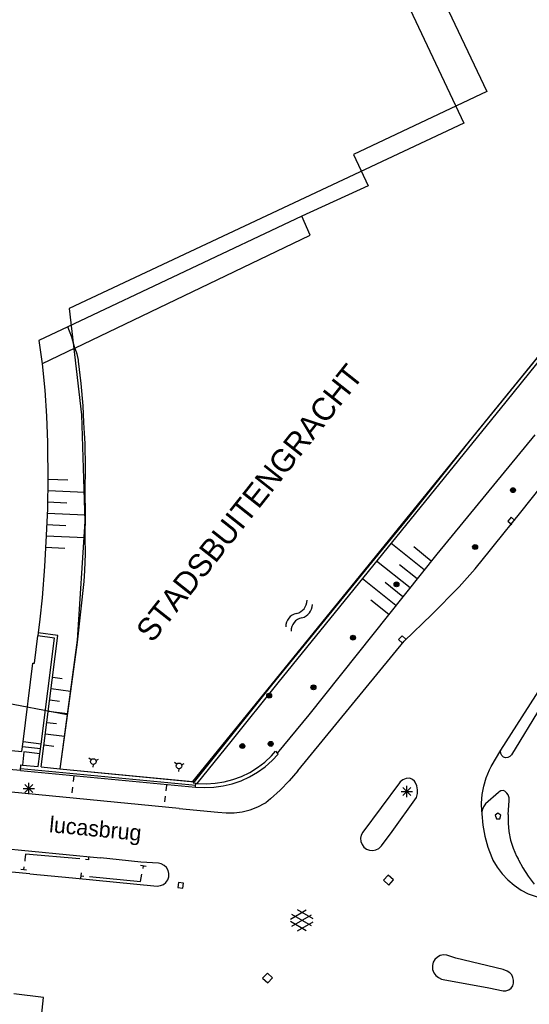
# Model space of a CAD drawing. Header units: millimetres. Extents: x 135944 to 142000, y 454200 to 456692.
# Tile 139 of 185: x 137203 to 137248, y 456087 to 456174. Entities that reach past the tile are written whole.
import ezdxf
from ezdxf.enums import TextEntityAlignment as Align

# ---------------------------------------------------------------- set-up
doc = ezdxf.new("R2010")
doc.units = ezdxf.units.MM
doc.layers.add('TotaalGBKN2013_Bistad', color=251, linetype='Continuous')
doc.layers.add('TotaalGBKN2013X$0$Contouren', color=251, linetype='Continuous')
doc.styles.add('TotaalGBKN2013X$0$GBKN binnenstad 2009$0$Standard', font='txt')

msp = doc.modelspace()

# ---------------------------------------------------------------- linework, layer by layer
at = {"layer": 'TotaalGBKN2013_Bistad'}
for p, q in [((137234.194, 456188.581), (137244.126, 456167.58)), ((137244.126, 456167.58), (137232.426, 456162.028)), ((137232.426, 456162.028), (137233.712, 456159.29)), ((137233.712, 456159.29), (137227.865, 456156.609)), ((137227.865, 456156.609), (137207.331, 456146.896)), ((137228.62, 456154.948), (137227.865, 456156.609)), ((137207.94, 456145.014), (137228.62, 456154.948)), ((137251.313, 456147.144), (137245.796, 456140.288)), ((137207.331, 456146.896), (137204.772, 456145.685)), ((137207.663, 456145.98), (137207.331, 456146.896)), ((137204.772, 456145.685), (137205.051, 456143.633)), ((137207.94, 456145.014), (137207.663, 456145.98)), ((137207.94, 456145.014), (137205.051, 456143.633)), ((137207.94, 456145.014), (137208.121, 456144.499)), ((137208.121, 456144.499), (137208.225, 456143.963)), ((137205.051, 456143.633), (137205.289, 456141.328)), ((137208.225, 456143.963), (137208.236, 456143.852)), ((137208.236, 456143.852), (137208.471, 456141.898)), ((137248.51, 456144.116), (137242.88, 456137.191)), ((137208.471, 456141.898), (137208.627, 456139.937)), ((137205.289, 456141.328), (137205.446, 456139.017)), ((137245.796, 456140.288), (137225.757, 456115.581)), ((137208.627, 456139.937), (137208.691, 456138.458)), ((137205.446, 456139.017), (137205.524, 456136.701)), ((137208.691, 456138.458), (137208.759, 456137.534)), ((137205.524, 456136.701), (137205.53, 456136.261)), ((137208.759, 456137.534), (137208.804, 456136.609)), ((137248.351, 456137.391), (137239.731, 456126.897)), ((137242.88, 456137.191), (137240.24, 456133.855)), ((137205.53, 456136.261), (137205.566, 456133.591)), ((137208.804, 456136.609), (137208.835, 456134.499)), ((137247.121, 456130.571), (137250.901, 456135.401)), ((137208.835, 456134.499), (137208.81, 456132.388)), ((137205.566, 456133.591), (137205.522, 456130.921)), ((137205.566, 456133.49), (137207.314, 456133.417)), ((137240.24, 456133.855), (137237.181, 456130.058)), ((137205.579, 456132.489), (137208.809, 456132.353)), ((137208.81, 456132.388), (137208.844, 456130.388)), ((137205.537, 456131.489), (137207.23, 456131.418)), ((137205.522, 456130.921), (137205.415, 456128.546)), ((137205.495, 456130.49), (137208.844, 456130.35)), ((137208.844, 456130.388), (137208.815, 456128.388)), ((137237.181, 456130.058), (137233.727, 456125.83)), ((137244.791, 456127.701), (137247.121, 456130.571)), ((137246.256, 456130.13), (137245.965, 456129.787)), ((137245.965, 456129.787), (137246.308, 456129.496)), ((137246.599, 456129.839), (137246.256, 456130.13)), ((137205.453, 456129.491), (137207.146, 456129.42)), ((137205.415, 456128.546), (137205.272, 456125.799)), ((137205.411, 456128.492), (137208.798, 456128.35)), ((137208.815, 456128.388), (137208.843, 456126.914)), ((137205.369, 456127.493), (137207.063, 456127.422)), ((137238.622, 456125.5), (137235.693, 456127.849)), ((137239.244, 456126.283), (137237.7, 456127.521)), ((137243.101, 456125.611), (137244.45, 456127.263)), ((137244.45, 456127.263), (137244.791, 456127.701)), ((137208.843, 456126.914), (137208.791, 456125.441)), ((137239.731, 456126.897), (137228.495, 456112.746)), ((137237.378, 456123.933), (137234.442, 456126.289)), ((137205.272, 456125.799), (137205.049, 456123.056)), ((137208.791, 456125.441), (137208.714, 456124.477)), ((137233.727, 456125.83), (137225.222, 456115.36)), ((137238, 456124.717), (137236.448, 456125.961)), ((137241.691, 456124.011), (137243.101, 456125.611)), ((137236.135, 456122.367), (137233.19, 456124.728)), ((137208.714, 456124.477), (137208.128, 456119.136)), ((137236.756, 456123.15), (137235.197, 456124.401)), ((137239.295, 456121.588), (137241.673, 456123.992)), ((137241.673, 456123.992), (137241.691, 456124.011)), ((137205.049, 456123.056), (137204.849, 456121.174)), ((137235.513, 456121.584), (137233.946, 456122.841)), ((137204.849, 456121.174), (137204.707, 456119.981)), ((137236.861, 456119.241), (137239.295, 456121.588)), ((137204.389, 456117.308), (137204.676, 456119.721)), ((137204.707, 456119.981), (137204.676, 456119.721)), ((137206.148, 456119.507), (137204.676, 456119.721)), ((137206.452, 456119.742), (137204.707, 456119.981)), ((137204.966, 456110.178), (137206.148, 456119.507)), ((137204.987, 456108.176), (137206.452, 456119.742)), ((137236.679, 456119.71), (137236.374, 456119.379)), ((137236.374, 456119.379), (137236.706, 456119.074)), ((137237.01, 456119.405), (137236.679, 456119.71)), ((137208.128, 456119.136), (137207.206, 456112.267)), ((137227.511, 456107.821), (137236.861, 456119.241)), ((137203.387, 456110.377), (137204.246, 456117.307)), ((137204.246, 456117.307), (137204.389, 456117.308)), ((137245.359, 456109.666), (137249.951, 456116.871)), ((137205.986, 456116.059), (137206.828, 456115.952)), ((137205.86, 456115.067), (137207.544, 456114.853)), ((137225.222, 456115.36), (137218.411, 456106.872)), ((137225.757, 456115.581), (137221.632, 456110.402)), ((137205.734, 456114.075), (137206.576, 456113.968)), ((137248.911, 456113.511), (137246.281, 456109.241)), ((137205.609, 456113.083), (137207.292, 456112.869)), ((137228.495, 456112.746), (137225.712, 456109.396)), ((137205.483, 456112.091), (137206.325, 456111.984)), ((137207.206, 456112.267), (137206.603, 456108.019)), ((137205.357, 456111.099), (137207.01, 456110.889)), ((137203.28, 456109.524), (137203.387, 456110.377)), ((137204.913, 456109.76), (137203.334, 456109.959)), ((137204.966, 456110.178), (137203.387, 456110.377)), ((137204.86, 456109.341), (137204.966, 456110.178)), ((137205.231, 456110.107), (137206.073, 456110)), ((137221.632, 456110.402), (137218.656, 456106.735)), ((137200.414, 456109.827), (137203.28, 456109.524)), ((137203.446, 456109.519), (137203.324, 456108.338)), ((137204.86, 456109.341), (137203.446, 456109.519)), ((137204.716, 456108.203), (137204.86, 456109.341)), ((137224.615, 456108.602), (137225.199, 456109.15)), ((137225.199, 456109.15), (137225.561, 456109.551)), ((137225.261, 456108.733), (137225.801, 456109.311)), ((137225.561, 456109.551), (137225.712, 456109.396)), ((137225.801, 456109.311), (137225.712, 456109.396)), ((137244.521, 456108.221), (137245.359, 456109.666)), ((137245.33, 456109.553), (137245.359, 456109.666)), ((137245.342, 456109.353), (137245.33, 456109.553)), ((137245.431, 456109.173), (137245.342, 456109.353)), ((137245.583, 456109.041), (137245.431, 456109.173)), ((137245.774, 456108.979), (137245.583, 456109.041)), ((137245.974, 456108.995), (137245.774, 456108.979)), ((137246.152, 456109.087), (137245.974, 456108.995)), ((137246.281, 456109.241), (137246.152, 456109.087)), ((137203.16, 456107.855), (137199.792, 456108.171)), ((137203.16, 456107.855), (137203.199, 456108.35)), ((137203.199, 456108.35), (137203.324, 456108.338)), ((137203.324, 456108.338), (137204.716, 456108.203)), ((137204.987, 456108.176), (137206.603, 456108.019)), ((137209.359, 456108.796), (137209.158, 456108.944)), ((137209.532, 456108.4), (137209.505, 456108.151)), ((137209.789, 456108.748), (137210.017, 456108.849)), ((137216.883, 456108.416), (137216.682, 456108.564)), ((137217.313, 456108.368), (137217.541, 456108.469)), ((137223.296, 456107.694), (137223.978, 456108.116)), ((137223.978, 456108.116), (137224.615, 456108.602)), ((137223.985, 456107.713), (137224.648, 456108.192)), ((137224.648, 456108.192), (137225.261, 456108.733)), ((137244.372, 456107.927), (137244.521, 456108.221)), ((137203.16, 456107.855), (137218.522, 456106.409)), ((137203.174, 456108.03), (137218.55, 456106.587)), ((137206.603, 456108.019), (137218.411, 456106.872)), ((137207.833, 456107.405), (137207.784, 456106.906)), ((137217.056, 456108.02), (137217.029, 456107.771)), ((137221.824, 456107.066), (137222.576, 456107.343)), ((137222.535, 456106.96), (137223.278, 456107.301)), ((137222.576, 456107.343), (137223.296, 456107.694)), ((137223.278, 456107.301), (137223.985, 456107.713)), ((137227.511, 456107.821), (137226.772, 456106.948)), ((137244.079, 456107.223), (137244.372, 456107.927)), ((137143.731, 456106.701), (137210.191, 456100.171)), ((137212.601, 456104.961), (137193.741, 456106.811)), ((137203.527, 456105.928), (137204.235, 456106.636)), ((137204.235, 456105.928), (137203.527, 456106.636)), ((137203.881, 456105.782), (137203.881, 456106.782)), ((137207.735, 456106.41), (137207.682, 456105.911)), ((137215.971, 456106.587), (137215.924, 456106.089)), ((137218.411, 456106.872), (137218.331, 456106.772)), ((137218.331, 456106.772), (137218.574, 456106.743)), ((137218.522, 456106.409), (137218.574, 456106.743)), ((137218.522, 456106.409), (137219.338, 456106.361)), ((137218.574, 456106.743), (137218.656, 456106.735)), ((137218.656, 456106.735), (137219.456, 456106.698)), ((137219.338, 456106.361), (137220.156, 456106.392)), ((137219.456, 456106.698), (137220.257, 456106.742)), ((137220.156, 456106.392), (137220.966, 456106.504)), ((137220.257, 456106.742), (137221.049, 456106.865)), ((137220.966, 456106.504), (137221.761, 456106.693)), ((137221.049, 456106.865), (137221.824, 456107.066)), ((137221.761, 456106.693), (137222.535, 456106.96)), ((137226.772, 456106.948), (137225.973, 456106.129)), ((137236.441, 456106.781), (137233.221, 456102.431)), ((137236.511, 456106.857), (137236.441, 456106.781)), ((137236.75, 456107.037), (137236.511, 456106.857)), ((137236.737, 456105.658), (137237.445, 456106.366)), ((137237.445, 456105.658), (137236.737, 456106.366)), ((137237.027, 456107.147), (137236.75, 456107.037)), ((137237.324, 456107.18), (137237.027, 456107.147)), ((137237.091, 456105.512), (137237.091, 456106.512)), ((137237.412, 456107.165), (137237.324, 456107.18)), ((137237.61, 456107.074), (137237.412, 456107.165)), ((137237.763, 456106.918), (137237.61, 456107.074)), ((137237.822, 456106.83), (137237.763, 456106.918)), ((137237.973, 456106.517), (137237.822, 456106.83)), ((137238.048, 456106.177), (137237.973, 456106.517)), ((137243.722, 456105.743), (137243.862, 456106.492)), ((137243.862, 456106.492), (137244.079, 456107.223)), ((137203.381, 456106.282), (137204.381, 456106.282)), ((137215.874, 456105.594), (137215.822, 456105.095)), ((137225.973, 456106.129), (137225.119, 456105.367)), ((137236.591, 456106.012), (137237.591, 456106.012)), ((137237.961, 456105.491), (137238.044, 456105.829)), ((137238.044, 456105.829), (137238.048, 456106.177)), ((137243.662, 456104.983), (137243.722, 456105.743)), ((137245.151, 456105.941), (137244.001, 456104.941)), ((137245.205, 456105.999), (137245.151, 456105.941)), ((137245.365, 456106.09), (137245.205, 456105.999)), ((137245.548, 456106.104), (137245.365, 456106.09)), ((137245.721, 456106.041), (137245.548, 456106.104)), ((137245.851, 456105.911), (137245.721, 456106.041)), ((137245.891, 456105.881), (137245.851, 456105.911)), ((137245.997, 456105.718), (137245.891, 456105.881)), ((137246.078, 456105.466), (137245.997, 456105.718)), ((137217.111, 456104.521), (137212.601, 456104.961)), ((137223.33, 456104.417), (137224, 456104.669)), ((137224, 456104.669), (137224.637, 456104.993)), ((137224.637, 456104.993), (137224.701, 456105.031)), ((137225.119, 456105.367), (137224.701, 456105.031)), ((137235.809, 456102.509), (137237.961, 456105.491)), ((137243.681, 456104.221), (137243.662, 456104.983)), ((137243.82, 456104.682), (137243.709, 456104.387)), ((137244.001, 456104.941), (137243.82, 456104.682)), ((137246.001, 456103.991), (137246.081, 456105.201)), ((137246.081, 456105.201), (137246.078, 456105.466)), ((137217.111, 456104.521), (137220.501, 456104.191)), ((137220.501, 456104.191), (137221.213, 456104.128)), ((137221.213, 456104.128), (137221.928, 456104.145)), ((137221.928, 456104.145), (137222.637, 456104.242)), ((137222.637, 456104.242), (137223.33, 456104.417)), ((137243.681, 456104.221), (137243.68, 456104.051)), ((137243.68, 456104.051), (137243.782, 456103.066)), ((137243.709, 456104.387), (137243.681, 456104.221)), ((137245.107, 456104.11), (137244.857, 456103.928)), ((137244.857, 456103.928), (137244.961, 456103.61)), ((137245.357, 456103.928), (137245.107, 456104.11)), ((137245.254, 456103.61), (137245.357, 456103.928)), ((137246.001, 456103.991), (137245.993, 456103.237)), ((137243.782, 456103.066), (137243.963, 456102.092)), ((137244.961, 456103.61), (137245.254, 456103.61)), ((137245.993, 456103.237), (137246.065, 456102.486)), ((137233.091, 456102.178), (137233.035, 456101.899)), ((137233.221, 456102.431), (137233.091, 456102.178)), ((137234.871, 456101.241), (137235.809, 456102.509)), ((137243.963, 456102.092), (137244.223, 456101.135)), ((137246.065, 456102.486), (137246.215, 456101.747)), ((137233.035, 456101.899), (137233.06, 456101.615)), ((137233.06, 456101.615), (137233.161, 456101.35)), ((137233.161, 456101.35), (137233.333, 456101.123)), ((137234.642, 456101.015), (137234.848, 456101.211)), ((137234.848, 456101.211), (137234.871, 456101.241)), ((137246.215, 456101.747), (137246.443, 456101.028)), ((137203.611, 456100.511), (137203.548, 456100)), ((137208.374, 456100.087), (137203.611, 456100.511)), ((137233.333, 456101.123), (137233.561, 456100.952)), ((137233.561, 456100.952), (137233.827, 456100.851)), ((137233.827, 456100.851), (137234.11, 456100.828)), ((137234.11, 456100.828), (137234.389, 456100.884)), ((137234.389, 456100.884), (137234.642, 456101.015)), ((137244.223, 456101.135), (137244.558, 456100.203)), ((137246.443, 456101.028), (137246.746, 456100.337)), ((137246.746, 456100.337), (137246.871, 456100.101)), ((137203.981, 456098.771), (137191.406, 456100)), ((137203.548, 456100), (137203.533, 456099.876)), ((137209.122, 456100.021), (137208.873, 456100.043)), ((137209.144, 456100.27), (137209.12, 456100)), ((137211.827, 456100), (137210.191, 456100.171)), ((137213.731, 456099.801), (137211.827, 456100)), ((137213.695, 456099.533), (137214.189, 456099.451)), ((137215.271, 456099.701), (137213.731, 456099.801)), ((137213.942, 456099.492), (137213.901, 456099.245)), ((137215.52, 456099.649), (137215.271, 456099.701)), ((137215.771, 456099.52), (137215.52, 456099.649)), ((137215.976, 456099.326), (137215.771, 456099.52)), ((137244.558, 456100.203), (137244.621, 456100.051)), ((137244.621, 456100.051), (137244.651, 456099.991)), ((137244.647, 456100), (137244.651, 456099.991)), ((137244.651, 456099.991), (137245.027, 456099.361)), ((137246.871, 456100.101), (137246.891, 456100.061)), ((137246.891, 456100.061), (137246.922, 456100)), ((137246.922, 456100), (137247.284, 456099.289)), ((137203.69, 456099.101), (137203.194, 456099.163)), ((137203.442, 456099.132), (137203.473, 456099.38)), ((137203.981, 456098.771), (137207.731, 456098.431)), ((137208.458, 456098.352), (137208.506, 456098.85)), ((137208.482, 456098.601), (137208.731, 456098.577)), ((137213.711, 456098.101), (137213.819, 456098.752)), ((137216.119, 456099.082), (137215.976, 456099.326)), ((137216.188, 456098.808), (137216.119, 456099.082)), ((137216.178, 456098.526), (137216.188, 456098.808)), ((137235.47, 456098.662), (137235.052, 456098.204)), ((137235.928, 456098.244), (137235.47, 456098.662)), ((137245.027, 456099.361), (137245.47, 456098.775)), ((137245.47, 456098.775), (137245.973, 456098.241)), ((137247.284, 456099.289), (137247.746, 456098.557)), ((137207.731, 456098.431), (137215.171, 456097.701)), ((137209.228, 456098.53), (137213.711, 456098.101)), ((137215.171, 456097.701), (137215.451, 456097.735)), ((137215.451, 456097.735), (137215.711, 456097.846)), ((137215.711, 456097.846), (137215.929, 456098.025)), ((137215.929, 456098.025), (137216.089, 456098.258)), ((137216.089, 456098.258), (137216.178, 456098.526)), ((137217.038, 456098.022), (137216.969, 456097.577)), ((137217.483, 456097.953), (137217.038, 456098.022)), ((137217.414, 456097.508), (137217.483, 456097.953)), ((137235.052, 456098.204), (137235.51, 456097.786)), ((137235.51, 456097.786), (137235.928, 456098.244)), ((137245.973, 456098.241), (137246.532, 456097.765)), ((137246.532, 456097.765), (137247.139, 456097.353)), ((137247.746, 456098.557), (137248.273, 456097.87)), ((137216.969, 456097.577), (137217.414, 456097.508)), ((137247.139, 456097.353), (137247.761, 456097.021)), ((137247.761, 456097.021), (137248.801, 456096.651)), ((137226.867, 456094.798), (137228.269, 456095.607)), ((137227.004, 456094.185), (137228.737, 456095.184)), ((137228.737, 456094.196), (137227.005, 456095.198)), ((137228.867, 456094.815), (137227.481, 456095.616)), ((137228.268, 456093.775), (137226.867, 456094.584)), ((137227.481, 456093.766), (137228.867, 456094.566)), ((137240.321, 456091.65), (137240.036, 456091.589)), ((137240.611, 456091.631), (137240.321, 456091.65)), ((137239.419, 456091.004), (137239.344, 456090.723)), ((137239.568, 456091.254), (137239.419, 456091.004)), ((137239.779, 456091.454), (137239.568, 456091.254)), ((137240.036, 456091.589), (137239.779, 456091.454)), ((137241.391, 456091.371), (137240.611, 456091.631)), ((137245.561, 456090.348), (137241.391, 456091.371)), ((137224.848, 456090.053), (137224.43, 456089.595)), ((137225.306, 456089.635), (137224.848, 456090.053)), ((137239.344, 456090.723), (137239.348, 456090.433)), ((137239.348, 456090.433), (137239.361, 456090.361)), ((137239.361, 456090.361), (137239.464, 456090.08)), ((137239.464, 456090.08), (137239.637, 456089.836)), ((137245.91, 456090.218), (137245.561, 456090.348)), ((137246.137, 456090.081), (137245.91, 456090.218)), ((137246.314, 456089.883), (137246.137, 456090.081)), ((137224.43, 456089.595), (137224.888, 456089.177)), ((137224.888, 456089.177), (137225.306, 456089.635)), ((137239.637, 456089.836), (137239.869, 456089.647)), ((137239.869, 456089.647), (137240.142, 456089.525)), ((137240.142, 456089.525), (137240.301, 456089.491)), ((137240.301, 456089.491), (137244.301, 456088.741)), ((137246.419, 456089.665), (137246.314, 456089.883)), ((137246.405, 456088.928), (137246.482, 456089.174)), ((137246.481, 456089.431), (137246.419, 456089.665)), ((137246.482, 456089.174), (137246.481, 456089.431)), ((137205.191, 456087.901), (137202.581, 456088.211)), ((137244.301, 456088.741), (137245.551, 456088.471)), ((137245.551, 456088.471), (137245.808, 456088.478)), ((137245.808, 456088.478), (137246.051, 456088.563)), ((137246.051, 456088.563), (137246.257, 456088.718)), ((137246.257, 456088.718), (137246.405, 456088.928)), ((137204.951, 456085.668), (137205.191, 456087.901))]:
    msp.add_line(p, q, dxfattribs=at)
for centre, radius in [((137246.427, 456132.518), 0.215), ((137246.427, 456132.518), 0.155), ((137246.427, 456132.518), 0.095), ((137246.427, 456132.518), 0.035), ((137243.096, 456127.525), 0.215), ((137243.096, 456127.525), 0.155), ((137243.096, 456127.525), 0.095), ((137243.096, 456127.525), 0.035), ((137236.191, 456124.242), 0.215), ((137236.191, 456124.242), 0.155), ((137236.191, 456124.242), 0.095), ((137236.191, 456124.242), 0.035), ((137232.371, 456119.542), 0.215), ((137232.371, 456119.542), 0.155), ((137232.371, 456119.542), 0.095), ((137232.371, 456119.542), 0.035), ((137228.891, 456115.182), 0.215), ((137228.891, 456115.182), 0.155), ((137228.891, 456115.182), 0.095), ((137228.891, 456115.182), 0.035), ((137225.001, 456114.442), 0.215), ((137225.001, 456114.442), 0.155), ((137225.001, 456114.442), 0.095), ((137225.001, 456114.442), 0.035), ((137222.651, 456110.012), 0.215), ((137222.651, 456110.012), 0.155), ((137222.651, 456110.012), 0.095), ((137222.651, 456110.012), 0.035), ((137225.141, 456110.202), 0.215), ((137225.141, 456110.202), 0.155), ((137225.141, 456110.202), 0.095), ((137225.141, 456110.202), 0.035), ((137209.56, 456108.648), 0.25), ((137217.084, 456108.268), 0.25)]:
    msp.add_circle(centre, radius, dxfattribs=at)
for centre, radius, start, end in [((137227.105, 456122.878), 1.24, 284.03409, 357.78814), ((137227.573, 456122.501), 1.24, 284.03409, 357.78814), ((137227.639, 456120.524), 1.174, 101.45167, 181.28413), ((137228.107, 456120.147), 1.174, 101.45167, 181.28413)]:
    msp.add_arc(centre, radius, start, end, dxfattribs=at)
at = {"layer": 'TotaalGBKN2013X$0$Contouren'}
for p, q in [((137224.863, 456201.279), (137242.115, 456164.801)), ((137242.115, 456164.801), (137207.433, 456148.495)), ((137207.433, 456148.495), (137208.528, 456139.158)), ((137251.153, 456147.408), (137218.26, 456106.887)), ((137208.528, 456139.158), (137208.805, 456129.76)), ((137208.805, 456129.76), (137208.15, 456119.329)), ((137208.15, 456119.329), (137207.258, 456112.797)), ((137188.171, 456116.377), (137207.258, 456112.797)), ((137207.258, 456112.797), (137206.605, 456108.019)), ((137206.605, 456108.019), (137218.26, 456106.887))]:
    msp.add_line(p, q, dxfattribs=at)

# ---------------------------------------------------------------- texts
at = {"layer": 'TotaalGBKN2013_Bistad', "style": 'TotaalGBKN2013X$0$GBKN binnenstad 2009$0$Standard'}
msp.add_text('STADSBUITENGRACHT', height=2, rotation=51.64515, dxfattribs=at).set_placement((137223.268, 456131.407), align=Align.MIDDLE)
msp.add_text('lucasbrug', height=1.4, rotation=354.45783, dxfattribs=at).set_placement((137205.635, 456102.449))

doc.saveas('drawing.dxf')
